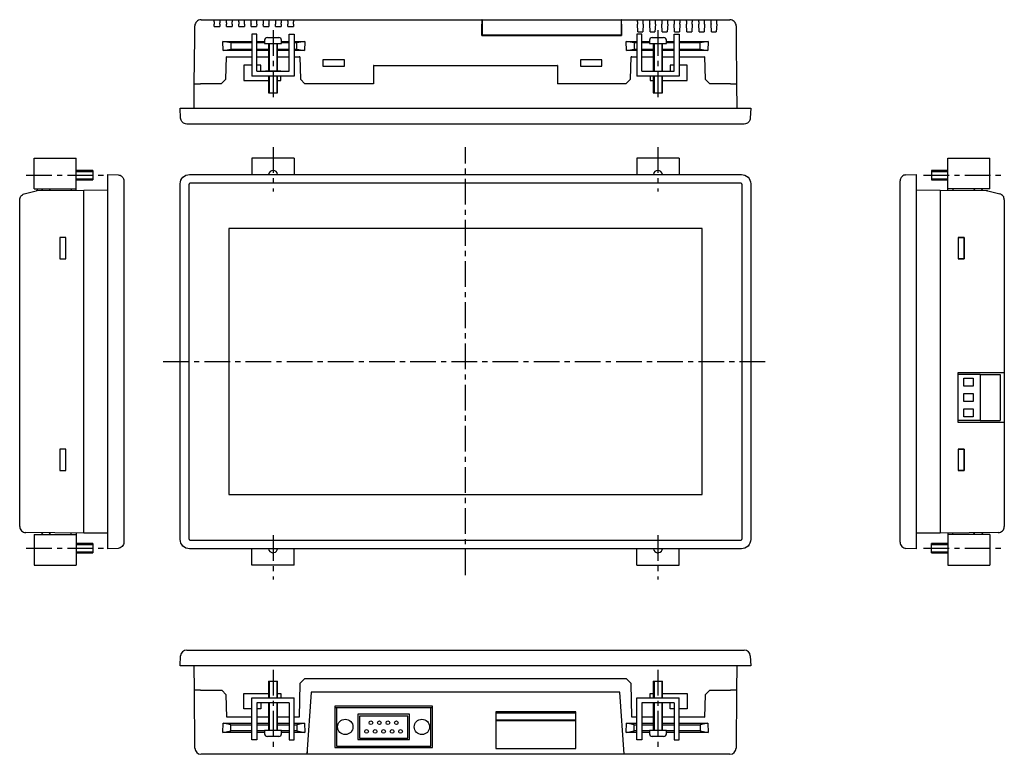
# Model space of a CAD drawing. Extents: x -1121 to 734, y -913 to 325.
# Tile 2 of 7: x -20 to 301, y 86 to 325. Entities that reach past the tile are written whole.
import ezdxf

# ---------------------------------------------------------------- set-up
doc = ezdxf.new("R2010")
doc.units = 0
doc.linetypes.add('CENTER', pattern=[13.421505, 8.388441, -1.677688, 1.677688, -1.677688])
doc.layers.get('0').update_dxf_attribs({"linetype": 'CONTINUOUS'})

msp = doc.modelspace()

# ---------------------------------------------------------------- linework, layer by layer
for p, q in [((37.49, 324.51), (37.32, 324.15)), ((37.74, 324.82), (37.49, 324.51)), ((38.02, 325.07), (37.74, 324.82)), ((38.37, 325.25), (38.02, 325.07)), ((38.76, 325.35), (38.37, 325.25)), ((39.15, 325.39), (38.76, 325.35)), ((39.15, 325.39), (211.62, 325.39)), ((43.38, 325.39), (43.38, 325.35)), ((43.38, 325.35), (43.38, 325.25)), ((43.38, 325.25), (43.38, 325.07)), ((43.38, 325.07), (43.38, 324.86)), ((43.38, 324.86), (43.42, 324.58)), ((43.42, 324.58), (43.42, 324.26)), ((45.32, 324.26), (45.36, 324.58)), ((45.36, 324.86), (45.39, 325.07)), ((45.36, 324.58), (45.36, 324.86)), ((45.39, 325.35), (45.39, 325.39)), ((45.39, 325.25), (45.39, 325.35)), ((45.39, 325.07), (45.39, 325.25)), ((47.37, 325.39), (47.37, 325.35)), ((47.37, 325.35), (47.37, 325.25)), ((47.37, 325.25), (47.37, 325.07)), ((47.37, 325.07), (47.4, 324.86)), ((47.4, 324.86), (47.4, 324.58)), ((47.4, 324.58), (47.44, 324.26)), ((49.35, 324.58), (49.38, 324.86)), ((49.35, 324.26), (49.35, 324.58)), ((49.38, 325.35), (49.42, 325.39)), ((49.38, 325.25), (49.38, 325.35)), ((49.38, 325.07), (49.38, 325.25)), ((49.38, 324.86), (49.38, 325.07)), ((51.36, 325.39), (51.36, 325.35)), ((51.36, 325.35), (51.39, 325.25)), ((51.39, 325.25), (51.39, 325.07)), ((51.39, 325.07), (51.39, 324.86)), ((51.39, 324.86), (51.43, 324.58)), ((51.43, 324.58), (51.43, 324.26)), ((53.33, 324.26), (53.37, 324.58)), ((53.37, 325.07), (53.4, 325.25)), ((53.37, 324.86), (53.37, 325.07)), ((53.37, 324.58), (53.37, 324.86)), ((53.4, 325.35), (53.4, 325.39)), ((53.4, 325.25), (53.4, 325.35)), ((55.38, 325.39), (55.38, 325.35)), ((55.38, 325.35), (55.38, 325.25)), ((55.38, 325.25), (55.38, 325.07)), ((55.38, 325.07), (55.41, 324.86)), ((55.41, 324.86), (55.41, 324.58)), ((55.41, 324.58), (55.41, 324.26)), ((57.35, 324.58), (57.39, 324.86)), ((57.35, 324.26), (57.35, 324.58)), ((57.39, 325.35), (57.39, 325.39)), ((57.39, 325.25), (57.39, 325.35)), ((57.39, 325.07), (57.39, 325.25)), ((57.39, 324.86), (57.39, 325.07)), ((59.36, 325.39), (59.36, 325.35)), ((59.36, 325.35), (59.36, 325.25)), ((59.36, 325.25), (59.4, 325.07)), ((59.4, 325.07), (59.4, 324.86)), ((59.4, 324.86), (59.4, 324.58)), ((59.4, 324.58), (59.43, 324.26)), ((61.34, 324.58), (61.37, 324.86)), ((61.34, 324.26), (61.34, 324.58)), ((61.37, 325.25), (61.41, 325.35)), ((61.37, 325.07), (61.37, 325.25)), ((61.37, 324.86), (61.37, 325.07)), ((61.41, 325.35), (61.41, 325.39)), ((63.39, 325.39), (63.39, 325.35)), ((63.39, 325.35), (63.39, 325.25)), ((63.39, 325.25), (63.39, 325.07)), ((63.39, 325.07), (63.39, 324.86)), ((63.39, 324.86), (63.42, 324.58)), ((63.42, 324.58), (63.42, 324.26)), ((65.33, 324.26), (65.36, 324.58)), ((65.36, 324.86), (65.4, 325.07)), ((65.36, 324.58), (65.36, 324.86)), ((65.4, 325.35), (65.4, 325.39)), ((65.4, 325.25), (65.4, 325.35)), ((65.4, 325.07), (65.4, 325.25)), ((67.37, 325.39), (67.37, 325.35)), ((67.37, 325.35), (67.37, 325.25)), ((67.37, 325.25), (67.37, 325.07)), ((67.37, 325.07), (67.41, 324.86)), ((67.41, 324.86), (67.41, 324.58)), ((67.41, 324.58), (67.44, 324.26)), ((69.35, 324.58), (69.38, 324.86)), ((69.35, 324.26), (69.35, 324.58)), ((69.38, 325.35), (69.38, 325.39)), ((69.38, 325.25), (69.38, 325.35)), ((69.38, 325.07), (69.38, 325.25)), ((69.38, 324.86), (69.38, 325.07)), ((130.7, 325.39), (130.7, 325.35)), ((130.84, 325.39), (130.7, 325.39)), ((130.7, 325.35), (130.7, 325.25)), ((130.7, 325.25), (130.7, 325.07)), ((130.7, 325.07), (130.7, 324.86)), ((130.7, 324.86), (130.7, 324.58)), ((130.7, 324.58), (130.7, 324.26)), ((130.84, 325.39), (130.84, 325.35)), ((130.84, 325.35), (130.84, 325.28)), ((130.84, 325.28), (130.84, 325.14)), ((130.84, 325.14), (130.84, 324.96)), ((130.84, 324.96), (130.84, 324.75)), ((130.84, 324.75), (130.84, 324.51)), ((130.84, 324.51), (130.84, 324.22)), ((176.13, 325.39), (176.13, 325.35)), ((176.27, 325.39), (176.13, 325.39)), ((176.13, 325.35), (176.13, 325.28)), ((176.13, 325.28), (176.13, 325.14)), ((176.13, 325.14), (176.13, 324.96)), ((176.13, 324.96), (176.13, 324.75)), ((176.13, 324.75), (176.13, 324.51)), ((176.13, 324.51), (176.13, 324.22)), ((176.27, 325.35), (176.27, 325.39)), ((176.27, 325.25), (176.27, 325.35)), ((176.27, 325.07), (176.27, 325.25)), ((176.27, 324.86), (176.27, 325.07)), ((176.27, 324.58), (176.27, 324.86)), ((176.27, 324.26), (176.27, 324.58)), ((181.35, 325.39), (181.35, 325.35)), ((181.35, 325.35), (181.39, 325.25)), ((181.39, 325.25), (181.39, 325.07)), ((181.39, 325.07), (181.39, 324.86)), ((181.39, 324.86), (181.43, 324.58)), ((181.43, 324.58), (181.43, 324.26)), ((183.33, 324.26), (183.36, 324.58)), ((183.36, 325.07), (183.4, 325.25)), ((183.36, 324.86), (183.36, 325.07)), ((183.36, 324.58), (183.36, 324.86)), ((183.4, 325.35), (183.4, 325.39)), ((183.4, 325.25), (183.4, 325.35)), ((185.38, 325.39), (185.38, 325.35)), ((185.38, 325.35), (185.38, 325.25)), ((185.38, 325.25), (185.38, 325.07)), ((185.38, 325.07), (185.41, 324.86)), ((185.41, 324.86), (185.41, 324.58)), ((185.41, 324.58), (185.41, 324.26)), ((187.35, 324.58), (187.39, 324.86)), ((187.35, 324.26), (187.35, 324.58)), ((187.39, 325.35), (187.39, 325.39)), ((187.39, 325.25), (187.39, 325.35)), ((187.39, 325.07), (187.39, 325.25)), ((187.39, 324.86), (187.39, 325.07)), ((189.36, 325.39), (189.36, 325.35)), ((189.36, 325.35), (189.36, 325.25)), ((189.36, 325.25), (189.4, 325.07)), ((189.4, 325.07), (189.4, 324.86)), ((189.4, 324.86), (189.4, 324.58)), ((189.4, 324.58), (189.43, 324.26)), ((191.34, 324.26), (191.37, 324.58)), ((191.37, 325.07), (191.41, 325.25)), ((191.37, 324.86), (191.37, 325.07)), ((191.37, 324.58), (191.37, 324.86)), ((191.41, 325.35), (191.41, 325.39)), ((191.41, 325.25), (191.41, 325.35)), ((193.38, 325.39), (193.38, 325.35)), ((193.38, 325.35), (193.38, 325.25)), ((193.38, 325.25), (193.38, 325.07)), ((193.38, 325.07), (193.38, 324.86)), ((193.38, 324.86), (193.42, 324.58)), ((193.42, 324.58), (193.42, 324.26)), ((195.32, 324.26), (195.36, 324.58)), ((195.36, 324.86), (195.4, 325.07)), ((195.36, 324.58), (195.36, 324.86)), ((195.4, 325.35), (195.4, 325.39)), ((195.4, 325.25), (195.4, 325.35)), ((195.4, 325.07), (195.4, 325.25)), ((197.37, 325.39), (197.37, 325.35)), ((197.37, 325.35), (197.37, 325.25)), ((197.37, 325.25), (197.37, 325.07)), ((197.37, 325.07), (197.41, 324.86)), ((197.41, 324.86), (197.41, 324.58)), ((197.41, 324.58), (197.44, 324.26)), ((199.35, 324.58), (199.38, 324.86)), ((199.35, 324.26), (199.35, 324.58)), ((199.38, 325.35), (199.38, 325.39)), ((199.38, 325.25), (199.38, 325.35)), ((199.38, 325.07), (199.38, 325.25)), ((199.38, 324.86), (199.38, 325.07)), ((201.36, 325.39), (201.36, 325.35)), ((201.36, 325.35), (201.39, 325.25)), ((201.39, 325.25), (201.39, 325.07)), ((201.39, 325.07), (201.39, 324.86)), ((201.39, 324.86), (201.43, 324.58)), ((201.43, 324.58), (201.43, 324.26)), ((203.33, 324.26), (203.37, 324.58)), ((203.37, 325.07), (203.4, 325.25)), ((203.37, 324.86), (203.37, 325.07)), ((203.37, 324.58), (203.37, 324.86)), ((203.4, 325.35), (203.4, 325.39)), ((203.4, 325.25), (203.4, 325.35)), ((205.38, 325.39), (205.38, 325.35)), ((205.38, 325.35), (205.38, 325.25)), ((205.38, 325.25), (205.38, 325.07)), ((205.38, 325.07), (205.41, 324.86)), ((205.41, 324.86), (205.41, 324.58)), ((205.41, 324.58), (205.41, 324.26)), ((207.35, 324.86), (207.39, 325.07)), ((207.35, 324.58), (207.35, 324.86)), ((207.35, 324.26), (207.35, 324.58)), ((207.39, 325.35), (207.39, 325.39)), ((207.39, 325.25), (207.39, 325.35)), ((207.39, 325.07), (207.39, 325.25)), ((212.01, 325.35), (211.62, 325.39)), ((212.4, 325.25), (212.01, 325.35)), ((212.72, 325.07), (212.4, 325.25)), ((213.03, 324.82), (212.72, 325.07)), ((213.28, 324.51), (213.03, 324.82)), ((213.46, 324.15), (213.28, 324.51)), ((37.1, 319.5), (37.14, 323.41)), ((37.17, 323.8), (37.14, 323.41)), ((37.32, 324.15), (37.17, 323.8)), ((43.42, 324.26), (43.45, 323.91)), ((43.49, 323.2), (43.45, 323.91)), ((43.49, 323.2), (45.29, 323.2)), ((45.32, 323.91), (45.29, 323.2)), ((45.32, 323.91), (45.32, 324.26)), ((47.44, 324.26), (47.44, 323.91)), ((47.48, 323.2), (47.44, 323.91)), ((47.48, 323.2), (49.27, 323.2)), ((49.31, 323.91), (49.27, 323.2)), ((49.31, 323.91), (49.35, 324.26)), ((51.43, 324.26), (51.46, 323.91)), ((51.5, 323.2), (51.46, 323.91)), ((51.5, 323.2), (53.3, 323.2)), ((53.33, 323.91), (53.3, 323.2)), ((53.33, 323.91), (53.33, 324.26)), ((55.41, 324.26), (55.45, 323.91)), ((55.48, 323.2), (55.45, 323.91)), ((55.48, 323.2), (57.28, 323.2)), ((57.32, 323.91), (57.28, 323.2)), ((57.32, 323.91), (57.35, 324.26)), ((59.43, 324.26), (59.43, 323.91)), ((59.47, 323.2), (59.43, 323.91)), ((59.47, 323.2), (61.27, 323.2)), ((61.3, 323.91), (61.27, 323.2)), ((61.3, 323.91), (61.34, 324.26)), ((63.42, 324.26), (63.46, 323.91)), ((63.49, 323.2), (63.46, 323.91)), ((63.49, 323.2), (65.29, 323.2)), ((65.33, 323.91), (65.29, 323.2)), ((65.33, 323.91), (65.33, 324.26)), ((67.44, 324.26), (67.44, 323.91)), ((67.48, 323.2), (67.44, 323.91)), ((67.48, 323.2), (69.28, 323.2)), ((69.31, 323.91), (69.28, 323.2)), ((69.31, 323.91), (69.35, 324.26)), ((130.7, 324.26), (130.7, 323.91)), ((130.73, 320.2), (130.7, 323.91)), ((130.84, 324.22), (130.84, 323.91)), ((130.84, 323.91), (130.84, 320.38)), ((176.13, 324.22), (176.13, 323.91)), ((176.13, 323.91), (176.13, 320.38)), ((176.27, 323.91), (176.24, 320.2)), ((176.27, 323.91), (176.27, 324.26)), ((181.43, 324.26), (181.46, 323.91)), ((181.57, 321.4), (181.46, 323.91)), ((181.57, 321.4), (183.19, 321.4)), ((183.33, 323.91), (183.19, 321.4)), ((183.33, 323.91), (183.33, 324.26)), ((185.41, 324.26), (185.45, 323.91)), ((185.59, 321.4), (185.45, 323.91)), ((185.59, 321.4), (187.18, 321.4)), ((187.32, 323.91), (187.18, 321.4)), ((187.32, 323.91), (187.35, 324.26)), ((189.43, 324.26), (189.43, 323.91)), ((189.57, 321.4), (189.43, 323.91)), ((189.57, 321.4), (191.2, 321.4)), ((191.34, 323.91), (191.2, 321.4)), ((191.34, 323.91), (191.34, 324.26)), ((193.42, 324.26), (193.45, 323.91)), ((193.56, 321.4), (193.45, 323.91)), ((193.56, 321.4), (195.18, 321.4)), ((195.32, 323.91), (195.18, 321.4)), ((195.32, 323.91), (195.32, 324.26)), ((197.44, 324.26), (197.44, 323.91)), ((197.58, 321.4), (197.44, 323.91)), ((197.58, 321.4), (199.21, 321.4)), ((199.31, 323.91), (199.21, 321.4)), ((199.31, 323.91), (199.35, 324.26)), ((201.43, 324.26), (201.46, 323.91)), ((201.57, 321.4), (201.46, 323.91)), ((201.57, 321.4), (203.19, 321.4)), ((203.33, 323.91), (203.19, 321.4)), ((203.33, 323.91), (203.33, 324.26)), ((205.41, 324.26), (205.45, 323.91)), ((205.59, 321.4), (205.45, 323.91)), ((205.59, 321.4), (207.18, 321.4)), ((207.32, 323.91), (207.18, 321.4)), ((207.32, 323.91), (207.35, 324.26)), ((213.6, 323.8), (213.46, 324.15)), ((213.63, 323.41), (213.6, 323.8)), ((213.63, 323.41), (213.67, 319.5)), ((36.96, 304.5), (37.1, 319.5)), ((46.42, 315.3), (46.28, 318.3)), ((48.89, 317.8), (46.28, 318.3)), ((46.28, 318.3), (55.74, 318.3)), ((55.74, 320.68), (55.74, 319.68)), ((57.34, 320.68), (55.74, 320.68)), ((55.74, 319.68), (55.74, 306.98)), ((57.34, 319.68), (57.34, 320.68)), ((57.34, 308.58), (57.34, 319.68)), ((57.34, 318.3), (59.89, 318.3)), ((59.89, 318.68), (59.89, 317.58)), ((60.79, 319.58), (64.35, 319.58)), ((64.35, 319.58), (64.49, 319.58)), ((65.39, 317.58), (65.39, 318.68)), ((65.39, 318.3), (67.94, 318.3)), ((67.94, 320.68), (69.54, 320.68)), ((67.94, 319.68), (67.94, 320.68)), ((67.94, 308.58), (67.94, 319.68)), ((69.54, 320.68), (69.54, 319.68)), ((69.54, 319.68), (69.54, 306.98)), ((69.54, 318.3), (72.98, 318.3)), ((72.98, 318.3), (70.37, 317.8)), ((72.98, 318.3), (72.84, 315.3)), ((130.73, 320.2), (176.24, 320.2)), ((176.13, 320.38), (130.84, 320.38)), ((177.9, 315.3), (177.79, 318.3)), ((180.37, 317.8), (177.79, 318.3)), ((177.79, 318.3), (181.24, 318.3)), ((181.24, 320.68), (181.24, 319.68)), ((182.84, 320.68), (181.24, 320.68)), ((181.24, 319.68), (181.24, 306.98)), ((182.84, 319.68), (182.84, 320.68)), ((182.84, 308.58), (182.84, 319.68)), ((182.84, 318.3), (185.39, 318.3)), ((185.39, 318.68), (185.39, 317.58)), ((186.29, 319.58), (189.85, 319.58)), ((189.85, 319.58), (189.99, 319.58)), ((190.89, 317.58), (190.89, 318.68)), ((190.89, 318.3), (193.44, 318.3)), ((193.44, 320.68), (195.04, 320.68)), ((193.44, 319.68), (193.44, 320.68)), ((193.44, 308.58), (193.44, 319.68)), ((195.04, 320.68), (195.04, 319.68)), ((195.04, 319.68), (195.04, 306.98)), ((195.04, 318.3), (204.5, 318.3)), ((204.5, 318.3), (201.89, 317.8)), ((204.5, 318.3), (204.36, 315.3)), ((213.67, 319.5), (213.78, 304.5)), ((46.42, 315.3), (48.89, 315.79)), ((55.74, 315.3), (46.42, 315.3)), ((48.89, 317.8), (48.89, 315.79)), ((55.74, 317.8), (48.89, 317.8)), ((48.89, 315.79), (55.74, 315.79)), ((59.89, 317.8), (57.34, 317.8)), ((57.34, 315.79), (61.14, 315.79)), ((61.14, 315.3), (57.34, 315.3)), ((59.89, 317.58), (65.18, 317.58)), ((61.14, 317.58), (61.14, 308.58)), ((64.14, 308.58), (64.14, 317.58)), ((64.14, 315.79), (67.94, 315.79)), ((67.94, 315.3), (64.14, 315.3)), ((65.18, 317.58), (65.39, 317.58)), ((67.94, 317.8), (65.39, 317.8)), ((70.37, 317.8), (69.54, 317.8)), ((69.54, 315.79), (70.37, 315.79)), ((72.84, 315.3), (69.54, 315.3)), ((70.37, 315.79), (70.37, 317.8)), ((70.37, 315.79), (72.84, 315.3)), ((177.9, 315.3), (180.37, 315.79)), ((181.24, 315.3), (177.9, 315.3)), ((180.37, 317.8), (180.37, 315.79)), ((181.24, 317.8), (180.37, 317.8)), ((180.37, 315.79), (181.24, 315.79)), ((185.39, 317.8), (182.84, 317.8)), ((182.84, 315.79), (186.64, 315.79)), ((186.64, 315.3), (182.84, 315.3)), ((185.39, 317.58), (190.68, 317.58)), ((186.64, 317.58), (186.64, 308.58)), ((189.64, 308.58), (189.64, 317.58)), ((189.64, 315.79), (193.44, 315.79)), ((193.44, 315.3), (189.64, 315.3)), ((190.68, 317.58), (190.89, 317.58)), ((193.44, 317.8), (190.89, 317.8)), ((201.89, 317.8), (195.04, 317.8)), ((195.04, 315.79), (201.89, 315.79)), ((204.36, 315.3), (195.04, 315.3)), ((201.89, 315.79), (201.89, 317.8)), ((201.89, 315.79), (204.36, 315.3)), ((47.23, 305.98), (47.44, 313.29)), ((47.58, 313.29), (47.44, 313.29)), ((47.58, 313.29), (55.74, 313.29)), ((57.34, 313.29), (61.14, 313.29)), ((64.14, 313.29), (67.94, 313.29)), ((69.54, 313.29), (71.18, 313.29)), ((71.32, 313.29), (71.18, 313.29)), ((71.32, 313.29), (71.54, 305.98)), ((85.89, 312.3), (78.87, 312.3)), ((78.87, 312.3), (78.87, 310.29)), ((78.87, 312.3), (78.87, 312.3)), ((78.87, 312.3), (78.87, 310.29)), ((85.89, 312.3), (78.87, 312.3)), ((85.89, 310.29), (85.89, 312.3)), ((85.89, 312.3), (85.89, 312.3)), ((85.89, 310.29), (85.89, 312.3)), ((169.89, 312.3), (162.87, 312.3)), ((162.87, 312.3), (162.87, 310.29)), ((162.87, 312.3), (162.87, 312.3)), ((162.87, 312.3), (162.87, 310.29)), ((169.89, 312.3), (162.87, 312.3)), ((169.89, 310.29), (169.89, 312.3)), ((169.89, 312.3), (169.89, 312.3)), ((169.89, 310.29), (169.89, 312.3)), ((179.24, 305.98), (179.45, 313.29)), ((179.59, 313.29), (179.45, 313.29)), ((179.59, 313.29), (181.24, 313.29)), ((182.84, 313.29), (186.64, 313.29)), ((189.64, 313.29), (193.44, 313.29)), ((195.04, 313.29), (203.19, 313.29)), ((203.33, 313.29), (203.19, 313.29)), ((203.33, 313.29), (203.54, 305.98)), ((55.74, 310.61), (53.12, 310.61)), ((53.12, 310.61), (53.12, 305.6)), ((58.62, 310.61), (57.34, 310.61)), ((57.34, 308.58), (67.94, 308.58)), ((58.62, 308.58), (58.62, 310.61)), ((65.15, 308.59), (60.14, 308.59)), ((60.14, 308.59), (60.14, 308.58)), ((65.15, 308.58), (65.15, 308.59)), ((78.87, 310.29), (85.89, 310.29)), ((95.52, 310.5), (95.38, 310.5)), ((95.38, 310.5), (95.38, 304.5)), ((95.52, 310.5), (155.25, 310.5)), ((155.39, 310.5), (155.25, 310.5)), ((155.39, 310.5), (155.39, 304.5)), ((162.87, 310.29), (169.89, 310.29)), ((182.84, 308.58), (193.44, 308.58)), ((193.44, 310.61), (192.15, 310.61)), ((192.15, 310.61), (192.15, 308.58)), ((197.62, 310.61), (195.04, 310.61)), ((197.62, 305.6), (197.62, 310.61)), ((45.75, 304.5), (47.23, 305.98)), ((53.12, 305.6), (61.14, 305.6)), ((69.54, 306.98), (55.74, 306.98)), ((61.14, 306.98), (61.14, 301.58)), ((64.14, 301.58), (64.14, 306.98)), ((64.14, 305.6), (65.15, 305.6)), ((65.15, 305.6), (65.15, 306.98)), ((71.54, 305.98), (73.02, 304.5)), ((177.72, 304.5), (179.24, 305.98)), ((195.04, 306.98), (181.24, 306.98)), ((185.62, 306.98), (185.62, 305.6)), ((185.62, 305.6), (186.64, 305.6)), ((186.64, 306.98), (186.64, 301.58)), ((189.64, 301.58), (189.64, 306.98)), ((189.64, 305.6), (197.62, 305.6)), ((203.54, 305.98), (205.03, 304.5)), ((36.92, 296.6), (36.96, 304.5)), ((36.96, 304.5), (37.03, 304.5)), ((37.03, 304.5), (37.14, 304.5)), ((37.14, 304.5), (37.32, 304.5)), ((37.32, 304.5), (37.56, 304.5)), ((37.56, 304.5), (37.88, 304.5)), ((37.88, 304.5), (38.2, 304.5)), ((38.2, 304.5), (38.59, 304.5)), ((38.59, 304.5), (38.97, 304.5)), ((45.75, 304.5), (38.97, 304.5)), ((95.38, 304.5), (73.02, 304.5)), ((177.72, 304.5), (155.39, 304.5)), ((211.8, 304.5), (205.03, 304.5)), ((211.8, 304.5), (212.19, 304.5)), ((212.19, 304.5), (212.54, 304.5)), ((212.54, 304.5), (212.89, 304.5)), ((212.89, 304.5), (213.21, 304.5)), ((213.21, 304.5), (213.46, 304.5)), ((213.46, 304.5), (213.63, 304.5)), ((213.63, 304.5), (213.74, 304.5)), ((213.74, 304.5), (213.78, 304.5)), ((213.78, 304.5), (213.86, 296.6)), ((61.14, 301.58), (64.14, 301.58)), ((186.64, 301.58), (189.64, 301.58)), ((32.48, 293.32), (32.38, 296.6)), ((32.38, 296.6), (218.33, 296.6)), ((218.4, 296.6), (218.26, 293.32)), ((218.33, 296.6), (218.4, 296.6)), ((32.55, 292.93), (32.48, 293.32)), ((32.66, 292.58), (32.55, 292.93)), ((32.87, 292.23), (32.66, 292.58)), ((33.12, 291.94), (32.87, 292.23)), ((217.9, 292.23), (217.66, 291.94)), ((218.11, 292.58), (217.9, 292.23)), ((218.22, 292.93), (218.11, 292.58)), ((218.26, 293.32), (218.22, 292.93)), ((33.4, 291.7), (33.12, 291.94)), ((33.75, 291.52), (33.4, 291.7)), ((34.11, 291.41), (33.75, 291.52)), ((34.49, 291.38), (34.11, 291.41)), ((34.53, 291.38), (34.49, 291.38)), ((34.56, 291.38), (34.53, 291.38)), ((34.67, 291.38), (34.56, 291.38)), ((34.78, 291.38), (34.67, 291.38)), ((34.95, 291.38), (34.78, 291.38)), ((35.13, 291.38), (34.95, 291.38)), ((35.3, 291.38), (35.13, 291.38)), ((35.48, 291.38), (35.3, 291.38)), ((215.26, 291.38), (35.48, 291.38)), ((215.47, 291.38), (215.26, 291.38)), ((215.64, 291.38), (215.47, 291.38)), ((215.82, 291.38), (215.64, 291.38)), ((215.96, 291.38), (215.82, 291.38)), ((216.1, 291.38), (215.96, 291.38)), ((216.21, 291.38), (216.1, 291.38)), ((216.24, 291.38), (216.21, 291.38)), ((216.28, 291.38), (216.24, 291.38)), ((216.67, 291.41), (216.28, 291.38)), ((217.02, 291.52), (216.67, 291.41)), ((217.37, 291.7), (217.02, 291.52)), ((217.66, 291.94), (217.37, 291.7)), ((-15.27, 270.22), (-15.27, 280.22)), ((-15.27, 280.22), (-1.57, 280.22)), ((-1.57, 270.22), (-1.57, 280.22)), ((55.74, 280.22), (55.74, 274.92)), ((69.54, 280.22), (55.74, 280.22)), ((69.54, 280.22), (69.54, 274.92)), ((181.24, 280.22), (181.24, 274.92)), ((195.04, 280.22), (181.24, 280.22)), ((195.04, 280.22), (195.04, 274.92)), ((282.72, 270.22), (282.72, 280.22)), ((282.72, 280.22), (296.42, 280.22)), ((296.42, 270.22), (296.42, 280.22)), ((3.83, 276.22), (-1.57, 276.22)), ((3.83, 276.22), (3.83, 273.22)), ((282.72, 276.22), (277.32, 276.22)), ((277.32, 276.22), (277.32, 273.22)), ((-1.57, 273.22), (3.83, 273.22)), ((8.81, 274.93), (12.09, 274.79)), ((8.81, 274.86), (8.81, 274.93)), ((8.81, 152.9), (8.81, 274.86)), ((12.09, 274.79), (12.48, 274.75)), ((12.48, 274.75), (12.83, 274.65)), ((12.83, 274.65), (13.15, 274.44)), ((13.15, 274.44), (13.47, 274.19)), ((13.47, 274.19), (13.68, 273.91)), ((13.68, 273.91), (13.85, 273.55)), ((13.85, 273.55), (13.99, 273.2)), ((13.99, 273.2), (14.03, 272.81)), ((32.45, 272.5), (32.62, 273.06)), ((32.62, 273.06), (32.91, 273.59)), ((32.91, 273.59), (33.26, 274.05)), ((33.26, 274.05), (33.72, 274.4)), ((33.72, 274.4), (34.25, 274.68)), ((34.25, 274.68), (34.81, 274.86)), ((34.81, 274.86), (35.38, 274.93)), ((35.38, 274.93), (215.4, 274.93)), ((215.4, 274.93), (215.96, 274.86)), ((215.96, 274.86), (216.53, 274.68)), ((216.53, 274.68), (217.06, 274.4)), ((217.06, 274.4), (217.51, 274.05)), ((217.51, 274.05), (217.87, 273.59)), ((217.87, 273.59), (218.15, 273.06)), ((218.15, 273.06), (218.33, 272.5)), ((267.15, 273.2), (267.12, 272.81)), ((267.26, 273.55), (267.15, 273.2)), ((267.43, 273.91), (267.26, 273.55)), ((267.68, 274.19), (267.43, 273.91)), ((267.96, 274.44), (267.68, 274.19)), ((268.28, 274.65), (267.96, 274.44)), ((268.67, 274.75), (268.28, 274.65)), ((269.02, 274.79), (268.67, 274.75)), ((269.02, 274.79), (272.3, 274.93)), ((272.3, 274.93), (272.3, 152.9)), ((277.32, 273.22), (282.72, 273.22)), ((-15.27, 270.22), (-1.57, 270.22)), ((-14.09, 269.71), (-14.16, 269.67)), ((-14.09, 269.71), (0.91, 269.81)), ((-12.37, 270.22), (-12.89, 269.7)), ((-9.88, 269.73), (-10.37, 270.22)), ((-3.17, 270.22), (-3.17, 269.79)), ((-1.57, 269.8), (-1.57, 270.22)), ((0.91, 269.81), (8.81, 269.9)), ((0.91, 269.81), (0.91, 269.81)), ((0.91, 269.78), (0.91, 269.81)), ((0.91, 158.02), (0.91, 269.78)), ((14.03, 272.81), (14.03, 155.02)), ((32.38, 271.93), (32.45, 272.5)), ((32.38, 155.9), (32.38, 271.93)), ((35.23, 271.79), (35.2, 271.72)), ((35.2, 271.72), (35.2, 271.61)), ((35.2, 271.61), (35.2, 156.22)), ((35.27, 271.9), (35.23, 271.79)), ((35.34, 271.97), (35.27, 271.9)), ((35.41, 272.04), (35.34, 271.97)), ((35.48, 272.07), (35.41, 272.04)), ((35.59, 272.11), (35.48, 272.07)), ((35.69, 272.11), (35.59, 272.11)), ((215.08, 272.11), (35.69, 272.11)), ((215.19, 272.11), (215.08, 272.11)), ((215.29, 272.07), (215.19, 272.11)), ((215.36, 272.04), (215.29, 272.07)), ((215.43, 271.97), (215.36, 272.04)), ((215.5, 271.9), (215.43, 271.97)), ((215.54, 271.79), (215.5, 271.9)), ((215.57, 271.72), (215.54, 271.79)), ((215.57, 271.61), (215.57, 271.72)), ((215.57, 156.22), (215.57, 271.61)), ((218.33, 272.5), (218.4, 271.93)), ((218.4, 271.93), (218.4, 155.9)), ((267.12, 155.09), (267.12, 272.81)), ((272.3, 269.9), (280.2, 269.81)), ((280.2, 269.81), (295.2, 269.71)), ((280.2, 269.81), (280.2, 158.02)), ((296.42, 270.22), (282.72, 270.22)), ((282.72, 269.8), (282.72, 270.22)), ((284.32, 270.22), (284.32, 269.79)), ((291.52, 270.22), (291.02, 269.73)), ((294.04, 269.7), (293.52, 270.22)), ((295.2, 269.71), (295.27, 269.67)), ((-19.98, 266.64), (-19.94, 266.96)), ((-19.98, 160.17), (-19.98, 266.64)), ((-19.94, 266.96), (-19.87, 267.27)), ((-19.87, 267.27), (-19.73, 267.59)), ((-19.73, 267.59), (-19.56, 267.87)), ((-19.56, 267.87), (-19.34, 268.12)), ((-19.34, 268.12), (-19.1, 268.3)), ((-19.1, 268.3), (-18.81, 268.47)), ((-18.81, 268.47), (-18.5, 268.58)), ((-18.5, 268.58), (-14.58, 269.64)), ((-14.55, 269.64), (-14.58, 269.64)), ((-14.48, 269.64), (-14.55, 269.64)), ((-14.4, 269.67), (-14.48, 269.64)), ((-14.33, 269.67), (-14.4, 269.67)), ((-14.3, 269.67), (-14.33, 269.67)), ((-14.23, 269.67), (-14.3, 269.67)), ((-14.16, 269.67), (-14.23, 269.67)), ((295.27, 269.67), (295.34, 269.67)), ((295.34, 269.67), (295.41, 269.67)), ((295.41, 269.67), (295.48, 269.67)), ((295.48, 269.67), (295.51, 269.67)), ((295.51, 269.67), (295.58, 269.64)), ((295.58, 269.64), (295.65, 269.64)), ((295.65, 269.64), (295.72, 269.64)), ((295.72, 269.64), (299.61, 268.58)), ((299.92, 268.47), (299.61, 268.58)), ((300.2, 268.3), (299.92, 268.47)), ((300.45, 268.12), (300.2, 268.3)), ((300.7, 267.87), (300.45, 268.12)), ((300.88, 267.59), (300.7, 267.87)), ((300.98, 267.27), (300.88, 267.59)), ((301.09, 266.96), (300.98, 267.27)), ((301.09, 266.64), (301.09, 266.96)), ((301.09, 266.64), (301.09, 160.17)), ((202.52, 257.36), (48.22, 257.36)), ((48.22, 257.36), (48.22, 170.65)), ((202.52, 170.65), (202.52, 257.36)), ((-4.88, 254.43), (-6.89, 254.43)), ((-6.89, 254.43), (-6.89, 247.41)), ((-6.89, 254.43), (-6.89, 254.43)), ((-4.88, 254.43), (-6.89, 254.43)), ((-6.89, 254.43), (-6.89, 247.41)), ((-4.88, 247.41), (-4.88, 254.43)), ((288, 254.43), (285.99, 254.43)), ((285.99, 254.43), (285.99, 247.41)), ((285.99, 254.43), (288, 254.43)), ((288, 247.41), (288, 254.43)), ((288, 254.43), (288, 254.43)), ((288, 254.43), (288, 247.41)), ((-6.89, 247.41), (-4.88, 247.41)), ((-6.89, 247.41), (-6.89, 247.41)), ((-6.89, 247.41), (-4.88, 247.41)), ((285.99, 247.41), (288, 247.41)), ((288, 247.41), (285.99, 247.41)), ((288, 247.41), (288, 247.41)), ((301.09, 210.23), (285.92, 210.23)), ((285.92, 210.23), (285.92, 194.21)), ((293.18, 209.7), (285.92, 209.7)), ((293.18, 209.7), (293.18, 194.71)), ((293.18, 209.7), (299.71, 209.7)), ((299.71, 209.7), (299.71, 194.71)), ((293.18, 194.71), (285.92, 194.71)), ((285.92, 194.21), (301.09, 194.21)), ((293.18, 194.71), (299.71, 194.71)), ((-4.88, 185.43), (-6.89, 185.43)), ((-6.89, 185.43), (-6.89, 178.41)), ((-6.89, 185.43), (-6.89, 185.43)), ((-4.88, 185.43), (-6.89, 185.43)), ((-6.89, 185.43), (-6.89, 178.41)), ((-4.88, 178.41), (-4.88, 185.43)), ((288, 185.43), (285.99, 185.43)), ((285.99, 185.43), (285.99, 178.41)), ((285.99, 185.43), (288, 185.43)), ((288, 178.41), (288, 185.43)), ((288, 185.43), (288, 185.43)), ((288, 185.43), (288, 178.41)), ((-6.89, 178.41), (-4.88, 178.41)), ((-6.89, 178.41), (-6.89, 178.41)), ((-6.89, 178.41), (-4.88, 178.41)), ((285.99, 178.41), (288, 178.41)), ((288, 178.41), (285.99, 178.41)), ((288, 178.41), (288, 178.41)), ((48.22, 170.65), (202.52, 170.65)), ((-19.98, 160.17), (-19.94, 159.78)), ((-19.94, 159.78), (-19.84, 159.43)), ((-19.84, 159.43), (-19.66, 159.08)), ((-19.66, 159.08), (-19.41, 158.76)), ((-19.41, 158.76), (-19.1, 158.51)), ((-19.1, 158.51), (-18.74, 158.34)), ((-18.74, 158.34), (-18.39, 158.23)), ((-18.39, 158.23), (-18, 158.16)), ((0.91, 158.02), (-18, 158.16)), ((-15.27, 157.61), (-1.57, 157.61)), ((-15.27, 157.61), (-15.27, 147.61)), ((-12.89, 158.13), (-12.37, 157.61)), ((-10.37, 157.61), (-9.88, 158.1)), ((-3.17, 157.61), (-3.17, 158.05)), ((-1.57, 158.03), (-1.57, 157.61)), ((-1.57, 157.61), (-1.57, 147.61)), ((8.81, 157.94), (0.91, 158.02)), ((280.2, 158.02), (272.3, 157.94)), ((299.11, 158.16), (280.2, 158.02)), ((282.72, 158.03), (282.72, 157.61)), ((282.72, 157.61), (282.72, 147.61)), ((296.42, 157.61), (282.72, 157.61)), ((284.32, 157.61), (284.32, 158.05)), ((291.02, 158.1), (291.52, 157.61)), ((293.52, 157.61), (294.04, 158.13)), ((296.42, 157.61), (296.42, 147.61)), ((299.11, 158.16), (299.5, 158.23)), ((299.5, 158.23), (299.89, 158.34)), ((299.89, 158.34), (300.2, 158.51)), ((300.2, 158.51), (300.52, 158.76)), ((300.52, 158.76), (300.77, 159.08)), ((300.77, 159.08), (300.95, 159.43)), ((300.95, 159.43), (301.05, 159.78)), ((301.05, 159.78), (301.09, 160.17)), ((3.83, 154.61), (-1.57, 154.61)), ((3.83, 154.61), (3.83, 151.61)), ((13.85, 154.28), (13.68, 153.93)), ((13.99, 154.63), (13.85, 154.28)), ((14.03, 155.02), (13.99, 154.63)), ((32.45, 155.34), (32.38, 155.9)), ((32.62, 154.77), (32.45, 155.34)), ((32.91, 154.25), (32.62, 154.77)), ((33.26, 153.79), (32.91, 154.25)), ((35.2, 156.22), (35.2, 156.12)), ((35.2, 156.12), (35.23, 156.01)), ((35.23, 156.01), (35.27, 155.94)), ((35.27, 155.94), (35.34, 155.87)), ((35.34, 155.87), (35.41, 155.8)), ((35.41, 155.8), (35.48, 155.76)), ((35.48, 155.76), (35.59, 155.73)), ((35.59, 155.73), (35.69, 155.73)), ((35.69, 155.73), (215.08, 155.73)), ((215.08, 155.73), (215.19, 155.73)), ((215.19, 155.73), (215.29, 155.76)), ((215.29, 155.76), (215.36, 155.8)), ((215.36, 155.8), (215.43, 155.87)), ((215.43, 155.87), (215.5, 155.94)), ((215.5, 155.94), (215.54, 156.01)), ((215.54, 156.01), (215.57, 156.12)), ((215.57, 156.12), (215.57, 156.22)), ((217.87, 154.25), (217.51, 153.79)), ((218.15, 154.77), (217.87, 154.25)), ((218.33, 155.34), (218.15, 154.77)), ((218.4, 155.9), (218.33, 155.34)), ((267.12, 155.06), (267.12, 155.09)), ((267.12, 155.02), (267.12, 155.06)), ((267.12, 155.02), (267.15, 154.63)), ((267.15, 154.63), (267.26, 154.28)), ((267.26, 154.28), (267.43, 153.93)), ((282.72, 154.61), (277.32, 154.61)), ((277.32, 152.54), (277.32, 154.61)), ((-1.57, 151.61), (3.83, 151.61)), ((12.09, 153.04), (8.81, 152.9)), ((12.48, 153.08), (12.09, 153.04)), ((12.83, 153.19), (12.48, 153.08)), ((13.15, 153.4), (12.83, 153.19)), ((13.47, 153.65), (13.15, 153.4)), ((13.68, 153.93), (13.47, 153.65)), ((33.72, 153.43), (33.26, 153.79)), ((34.25, 153.15), (33.72, 153.43)), ((34.81, 152.97), (34.25, 153.15)), ((35.38, 152.9), (34.81, 152.97)), ((215.4, 152.9), (35.38, 152.9)), ((55.74, 147.61), (55.74, 152.92)), ((64.02, 152.54), (64.12, 152.92)), ((69.54, 147.61), (69.54, 152.92)), ((181.24, 147.61), (181.24, 152.92)), ((189.52, 152.54), (189.62, 152.92)), ((195.04, 147.61), (195.04, 152.92)), ((215.96, 152.97), (215.4, 152.9)), ((216.53, 153.15), (215.96, 152.97)), ((217.06, 153.43), (216.53, 153.15)), ((217.51, 153.79), (217.06, 153.43)), ((267.43, 153.93), (267.68, 153.65)), ((267.68, 153.65), (267.96, 153.4)), ((267.96, 153.4), (268.28, 153.19)), ((268.28, 153.19), (268.67, 153.08)), ((268.67, 153.08), (269.02, 153.04)), ((272.3, 152.9), (269.02, 153.04)), ((277.32, 151.61), (277.32, 152.54)), ((277.32, 151.61), (282.72, 151.61)), ((-15.27, 147.61), (-1.57, 147.61)), ((69.54, 147.61), (55.74, 147.61)), ((181.24, 147.61), (195.04, 147.61)), ((282.72, 147.61), (296.42, 147.61)), ((34.5, 119.9), (216.27, 119.9)), ((32.39, 114.7), (32.5, 117.97)), ((218.27, 117.97), (218.39, 114.7)), ((218.39, 114.7), (32.39, 114.7)), ((36.98, 106.8), (36.91, 114.7)), ((213.86, 114.7), (213.79, 106.8)), ((61.14, 109.7), (61.14, 104.3)), ((61.14, 109.7), (64.02, 109.7)), ((64.02, 109.7), (64.14, 109.7)), ((64.14, 104.3), (64.14, 109.7)), ((71.39, 109), (72.89, 110.5)), ((177.89, 110.5), (72.89, 110.5)), ((177.89, 110.5), (179.39, 109)), ((186.64, 109.7), (186.64, 104.3)), ((186.64, 109.7), (189.52, 109.7)), ((189.52, 109.7), (189.64, 109.7)), ((189.64, 104.3), (189.64, 109.7)), ((37.14, 87.88), (36.98, 106.8)), ((38.98, 106.8), (36.98, 106.8)), ((38.98, 106.8), (45.89, 106.8)), ((45.89, 106.8), (47.39, 105.3)), ((71.39, 109), (71.19, 98)), ((75.1, 106.2), (73.68, 85.9)), ((175.68, 106.2), (75.1, 106.2)), ((177.1, 85.9), (175.68, 106.2)), ((179.59, 98), (179.39, 109)), ((205.04, 106.8), (203.54, 105.3)), ((205.04, 106.8), (211.79, 106.8)), ((213.79, 106.8), (211.79, 106.8)), ((213.79, 106.8), (213.63, 87.88)), ((47.59, 98), (47.39, 105.3)), ((53.14, 105.7), (61.14, 105.7)), ((53.14, 100.7), (53.14, 105.7)), ((55.74, 104.3), (69.54, 104.3)), ((55.74, 91.6), (55.74, 104.3)), ((64.14, 105.7), (65.14, 105.7)), ((65.14, 105.7), (65.14, 104.3)), ((69.54, 91.6), (69.54, 104.3)), ((181.24, 104.3), (195.04, 104.3)), ((181.24, 91.6), (181.24, 104.3)), ((185.64, 105.7), (186.64, 105.7)), ((185.64, 104.3), (185.64, 105.7)), ((189.64, 105.7), (197.64, 105.7)), ((195.04, 91.6), (195.04, 104.3)), ((197.64, 105.7), (197.64, 100.7)), ((203.54, 105.3), (203.34, 98)), ((55.74, 100.7), (53.14, 100.7)), ((67.94, 102.7), (57.34, 102.7)), ((57.34, 102.7), (57.34, 91.6)), ((58.64, 100.7), (57.34, 100.7)), ((58.64, 102.7), (58.64, 100.7)), ((61.14, 102.7), (61.14, 93.7)), ((64.14, 93.7), (64.14, 102.7)), ((67.94, 102.7), (67.94, 91.6)), ((114.59, 101.6), (82.79, 101.6)), ((82.79, 101.6), (82.79, 88.1)), ((114.59, 101.1), (82.79, 101.1)), ((83.29, 101.1), (83.29, 88.55)), ((114.09, 101.1), (83.29, 101.1)), ((114.09, 88.55), (114.09, 101.1)), ((114.59, 88.1), (114.59, 101.6)), ((135.24, 99.7), (135.24, 87.84)), ((161.34, 99.7), (135.24, 99.7)), ((161.34, 87.84), (161.34, 99.7)), ((193.44, 102.7), (182.84, 102.7)), ((182.84, 102.7), (182.84, 91.6)), ((186.64, 102.7), (186.64, 93.7)), ((189.64, 93.7), (189.64, 102.7)), ((192.14, 100.7), (192.14, 102.7)), ((193.44, 100.7), (192.14, 100.7)), ((193.44, 102.7), (193.44, 91.6)), ((197.64, 100.7), (195.04, 100.7)), ((55.74, 98), (47.59, 98)), ((61.14, 98), (57.34, 98)), ((67.94, 98), (64.14, 98)), ((71.19, 98), (69.54, 98)), ((90.23, 98.98), (90.23, 90.68)), ((107.15, 98.98), (90.23, 98.98)), ((106.55, 98.38), (90.83, 98.38)), ((90.83, 98.38), (90.83, 91.18)), ((106.55, 91.18), (106.55, 98.38)), ((107.15, 90.68), (107.15, 98.98)), ((161.34, 99.32), (135.24, 99.32)), ((161.26, 97.02), (135.24, 97.02)), ((161.34, 96.82), (135.24, 96.82)), ((181.24, 98), (179.59, 98)), ((186.64, 98), (182.84, 98)), ((193.44, 98), (189.64, 98)), ((203.19, 98), (195.04, 98)), ((203.19, 98), (203.34, 98)), ((46.28, 92.98), (46.41, 96)), ((46.28, 92.98), (48.89, 93.5)), ((48.89, 95.5), (46.41, 96)), ((46.41, 96), (55.74, 96)), ((48.89, 93.5), (48.89, 95.5)), ((48.89, 95.5), (55.74, 95.5)), ((55.74, 93.5), (48.89, 93.5)), ((57.34, 96), (61.14, 96)), ((57.34, 95.5), (61.14, 95.5)), ((59.89, 93.5), (57.34, 93.5)), ((59.89, 93.7), (59.89, 92.6)), ((65.39, 93.7), (59.89, 93.7)), ((64.14, 96), (67.94, 96)), ((64.14, 95.5), (67.94, 95.5)), ((65.39, 92.6), (65.39, 93.7)), ((67.94, 93.5), (65.39, 93.5)), ((69.54, 96), (72.86, 96)), ((69.54, 95.5), (70.39, 95.5)), ((70.39, 93.5), (69.54, 93.5)), ((72.86, 96), (70.39, 95.5)), ((70.39, 95.5), (70.39, 93.5)), ((70.39, 93.5), (72.99, 92.98)), ((72.86, 96), (72.99, 92.98)), ((177.78, 92.98), (177.91, 96)), ((177.78, 92.98), (180.39, 93.5)), ((180.39, 95.5), (177.91, 96)), ((177.91, 96), (181.24, 96)), ((180.39, 93.5), (180.39, 95.5)), ((180.39, 95.5), (181.24, 95.5)), ((181.24, 93.5), (180.39, 93.5)), ((182.84, 96), (186.64, 96)), ((182.84, 95.5), (186.64, 95.5)), ((185.39, 93.5), (182.84, 93.5)), ((185.39, 93.7), (185.39, 92.6)), ((190.89, 93.7), (185.39, 93.7)), ((189.64, 96), (193.44, 96)), ((189.64, 95.5), (193.44, 95.5)), ((190.89, 92.6), (190.89, 93.7)), ((193.44, 93.5), (190.89, 93.5)), ((195.04, 96), (204.36, 96)), ((195.04, 95.5), (201.89, 95.5)), ((201.89, 93.5), (195.04, 93.5)), ((204.36, 96), (201.89, 95.5)), ((201.89, 95.5), (201.89, 93.5)), ((201.89, 93.5), (204.49, 92.98)), ((204.36, 96), (204.49, 92.98)), ((55.74, 92.98), (46.28, 92.98)), ((55.74, 90.6), (55.74, 91.6)), ((57.34, 90.6), (55.74, 90.6)), ((59.89, 92.98), (57.34, 92.98)), ((57.34, 91.6), (57.34, 90.6)), ((64.49, 91.7), (60.79, 91.7)), ((67.94, 92.98), (65.39, 92.98)), ((67.94, 91.6), (67.94, 90.6)), ((67.94, 90.6), (69.54, 90.6)), ((72.99, 92.98), (69.54, 92.98)), ((69.54, 90.6), (69.54, 91.6)), ((90.23, 90.68), (107.15, 90.68)), ((90.83, 91.18), (106.55, 91.18)), ((181.24, 92.98), (177.78, 92.98)), ((181.24, 90.6), (181.24, 91.6)), ((182.84, 90.6), (181.24, 90.6)), ((185.39, 92.98), (182.84, 92.98)), ((182.84, 91.6), (182.84, 90.6)), ((189.99, 91.7), (186.29, 91.7)), ((193.44, 92.98), (190.89, 92.98)), ((193.44, 91.6), (193.44, 90.6)), ((193.44, 90.6), (195.04, 90.6)), ((204.49, 92.98), (195.04, 92.98)), ((195.04, 90.6), (195.04, 91.6)), ((82.79, 88.1), (114.59, 88.1)), ((83.29, 88.55), (114.09, 88.55)), ((135.24, 87.84), (161.34, 87.84)), ((211.63, 85.9), (39.15, 85.9))]:
    msp.add_line(p, q)
at = {"color": 4, "linetype": 'CENTER'}
for p, q in [((62.64, 321.99), (62.64, 298.57)), ((188.14, 321.99), (188.14, 298.57)), ((62.64, 283.83), (62.64, 269.35)), ((125.39, 144.33), (125.39, 283.83)), ((188.14, 283.83), (188.14, 269.35)), ((-17.85, 274.72), (7.43, 274.72)), ((274.74, 274.72), (300.02, 274.72)), ((26.84, 213.92), (223.39, 213.92)), ((62.64, 157.34), (62.64, 142.86)), ((188.14, 157.34), (188.14, 142.86)), ((-17.85, 153.11), (7.43, 153.11)), ((274.74, 153.11), (300.02, 153.11)), ((62.64, 113.45), (62.64, 87.57)), ((188.14, 113.45), (188.14, 87.57))]:
    msp.add_line(p, q, dxfattribs=at)
at = {"color": 2}
for p, q in [((61.41, 317.58), (61.41, 308.58)), ((63.86, 317.58), (63.86, 308.58)), ((186.91, 317.58), (186.91, 308.58)), ((189.36, 317.58), (189.36, 308.58)), ((61.41, 306.98), (61.41, 301.58)), ((63.86, 306.98), (63.86, 301.58)), ((186.91, 306.98), (186.91, 301.58)), ((189.36, 306.98), (189.36, 301.58)), ((-1.57, 275.95), (3.83, 275.95)), ((-1.57, 273.5), (3.83, 273.5)), ((277.32, 275.95), (282.72, 275.95)), ((277.32, 273.5), (282.72, 273.5)), ((-1.57, 154.34), (3.83, 154.34)), ((277.32, 154.34), (282.72, 154.34)), ((-1.57, 151.89), (3.83, 151.89)), ((277.32, 151.89), (282.72, 151.89)), ((61.41, 109.7), (61.41, 104.3)), ((63.86, 109.7), (63.86, 104.3)), ((186.91, 109.7), (186.91, 104.3)), ((189.36, 109.7), (189.36, 104.3)), ((61.41, 102.7), (61.41, 93.7)), ((63.86, 102.7), (63.86, 93.7)), ((186.91, 102.7), (186.91, 93.7)), ((189.36, 102.7), (189.36, 93.7))]:
    msp.add_line(p, q, dxfattribs=at)
for points in [[(287.92, 208.51), (290.92, 208.51), (290.92, 205.91), (287.92, 205.91)], [(287.92, 203.51), (290.92, 203.51), (290.92, 200.91), (287.92, 200.91)], [(287.92, 198.5), (290.92, 198.5), (290.92, 195.9), (287.92, 195.9)]]:
    msp.add_lwpolyline(points, close=True)
at = {"flags": 128}
msp.add_lwpolyline([(73.81, 87.85), (73.79, 87.56), (73.77, 87.28), (73.76, 87.03), (73.74, 86.8), (73.73, 86.62), (73.72, 86.48), (73.71, 86.4), (73.71, 86.37)], dxfattribs=at)
for centre in [(86.19, 94.83), (111.18, 94.83)]:
    msp.add_circle(centre, 2.5)
at = {"color": 7, "linetype": 'CONTINUOUS'}
for centre in [(94.53, 96.2), (97.3, 96.2), (100.07, 96.2), (102.84, 96.2), (93.15, 93.36), (95.92, 93.36), (98.69, 93.36), (101.46, 93.36), (104.23, 93.36)]:
    msp.add_circle(centre, 0.6, dxfattribs=at)
for centre, radius, start, end in [((60.79, 318.68), 0.9, 90, 180), ((64.49, 318.68), 0.9, 0, 90), ((186.29, 318.68), 0.9, 90, 180), ((189.99, 318.68), 0.9, 0, 90), ((62.64, 274.72), 1.5, 7.4118, 172.5882), ((188.14, 274.72), 1.5, 7.4118, 172.5882), ((62.64, 153.11), 1.5, 187.4118, 337.4773), ((188.14, 153.11), 1.5, 187.4118, 337.4773), ((34.5, 117.9), 2, 90, 178), ((216.27, 117.9), 2, 2, 90), ((60.79, 92.6), 0.9, 180, 270), ((64.49, 92.6), 0.9, 270, 0), ((186.29, 92.6), 0.9, 180, 270), ((189.99, 92.6), 0.9, 270, 0), ((39.14, 87.9), 2, 180.5, 270), ((211.63, 87.9), 2, 270, 359.5)]:
    msp.add_arc(centre, radius, start, end)

doc.saveas('drawing.dxf')
